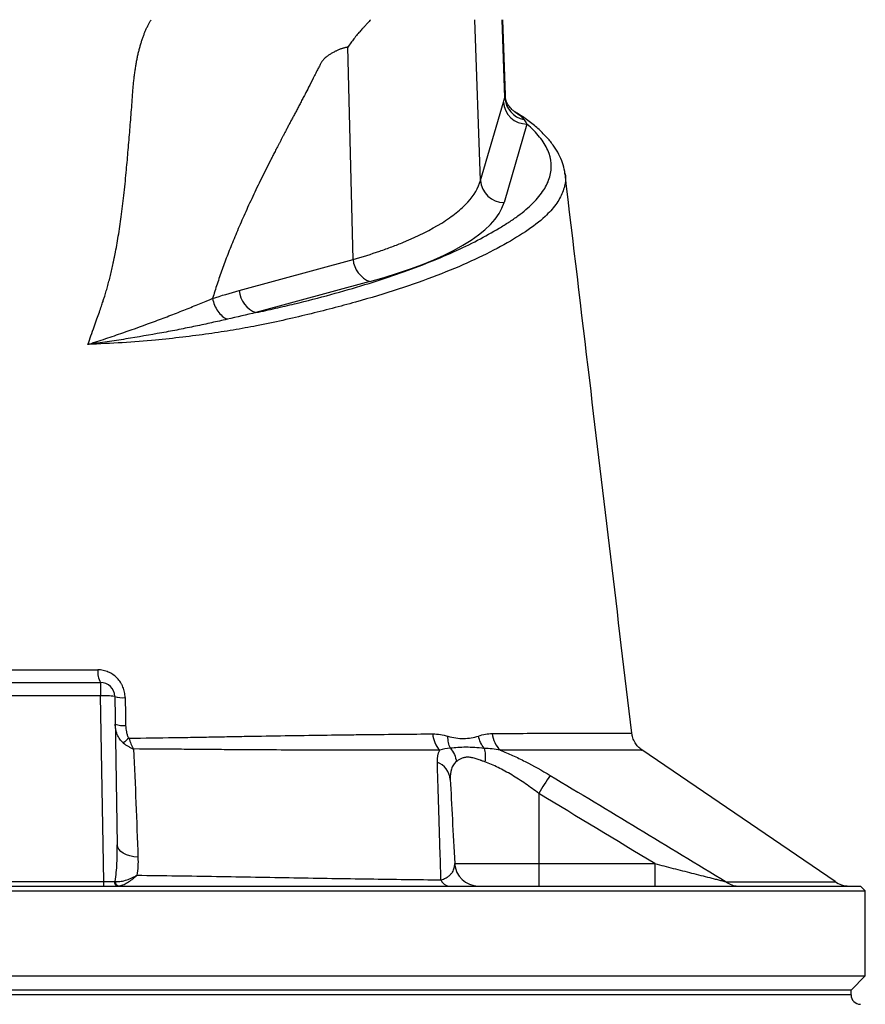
# Model space of a CAD drawing. Header units: millimetres. Extents: x 1849 to 3575, y 677 to 4294.
# Tile 6 of 7: x 2705 to 3062, y 3356 to 3772. Entities that reach past the tile are written whole.
import ezdxf

# ---------------------------------------------------------------- set-up
doc = ezdxf.new("R2010")
doc.units = ezdxf.units.MM
doc.header["$LTSCALE"] = 2

msp = doc.modelspace()

# ---------------------------------------------------------------- linework, layer by layer
at = {"color": 7, "linetype": 'Continuous', "lineweight": 25}
for p, q in [((2899.79, 3704.53), (2897.43, 3772.46)), ((2910.1, 3739.52), (2908.95, 3772.46)), ((2910.35, 3740.63), (2909.24, 3772.46)), ((2846, 3671.14), (2843.78, 3760.82)), ((2899.79, 3704.53), (2909.45, 3737.65)), ((2919.4, 3728.34), (2909.75, 3695.22)), ((2935.45, 3707.45), (2935.48, 3707.35)), ((2797.9, 3658), (2846, 3671.14)), ((2853.09, 3661.83), (2804.99, 3648.69)), ((2685.16, 3492.46), (2739.36, 3492.46)), ((2739.36, 3492.46), (2739.36, 3486.77)), ((2739.36, 3486.77), (2685.16, 3486.77)), ((2740.73, 3408.35), (2739.36, 3486.77)), ((2745.36, 3486.56), (2746.46, 3423.89)), ((2963.49, 3470.98), (2963.48, 3470.98)), ((3049.53, 3408.32), (2967.86, 3463.99)), ((2924.39, 3445.56), (2924.39, 3415.94)), ((2888.9, 3415.94), (2924.39, 3415.94)), ((2924.39, 3415.94), (2924.39, 3406.46)), ((2924.39, 3415.94), (2973.36, 3415.94)), ((2973.36, 3415.94), (2973.36, 3406.46)), ((2683.79, 3408.35), (2740.73, 3408.35)), ((2740.73, 3406.46), (2740.73, 3408.35)), ((2362.26, 3404.46), (3062.26, 3404.46)), ((2364.26, 3406.46), (3060.26, 3406.46)), ((3062.26, 3404.46), (3060.26, 3406.46)), ((3062.26, 3368.46), (3062.26, 3404.46)), ((2362.26, 3368.46), (3062.26, 3368.46)), ((3056.26, 3362.46), (3062.26, 3368.46)), ((2712.26, 3362.46), (2368.26, 3362.46)), ((3056.26, 3362.46), (2712.26, 3362.46)), ((3056.26, 3360.49), (3056.26, 3362.46))]:
    msp.add_line(p, q, dxfattribs=at)
at = {"color": 8, "linetype": 'Continuous', "lineweight": 25}
for p, q in [((2712.26, 3360.49), (2368.26, 3360.49)), ((3056.26, 3360.49), (2712.26, 3360.49))]:
    msp.add_line(p, q, dxfattribs=at)
at = {"color": 7, "linetype": 'Continuous', "lineweight": 25, "flags": 128}
msp.add_lwpolyline([(2755.18, 3418.61), (2753.43, 3418.8), (2751.78, 3419.16), (2750.28, 3419.67), (2748.98, 3420.33), (2747.92, 3421.11), (2747.13, 3421.98), (2746.63, 3422.92), (2746.46, 3423.89)], dxfattribs=at)
at = {"color": 7, "linetype": 'Continuous', "lineweight": 25}
for centre, radius, start, end in [((2919.49, 3738.41), 10.07, 184.3381, 269.5004), ((2920.14, 3740.1), 10.06, 183.3083, 258.6499), ((2909.84, 3705.29), 10.07, 184.3381, 269.5004), ((2857.01, 3672.17), 11.06, 185.3432, 249.2251), ((2808.92, 3659.03), 11.06, 185.3432, 249.2251), ((2746.05, 3496.61), 7.87, 171.457, 211.8655), ((2739.36, 3486.46), 6, 1, 90), ((2741.36, 3457.94), 28.9, 82.0416, 93.962), ((2748.72, 3496.02), 10.03, 250.463, 276.094), ((2748.91, 3484.92), 10.64, 251.7277, 275.8115), ((2890.76, 3471.38), 11.13, 183.3207, 222.7062), ((2915.38, 3471.64), 10.61, 183.9656, 227.277), ((2773.24, 3441.41), 35.18, 128.4857, 133.5301), ((2878.44, 3450.76), 8.62, 4.7371, 68.6701), ((3063.14, 3363.09), 161.41, 146.0682, 149.2737), ((2898.88, 3416.46), 10, 183, 270), ((2746.93, 3408.21), 1.77, 174.955, 260.7137), ((2747.46, 3408.37), 1.91, 179.3371, 260.4312), ((2887.09, 3410.76), 4.33, 202.7944, 263.0288), ((3008.53, 3414.32), 7.86, 230.6056, 269.5553), ((3055.34, 3416.46), 10, 234.37, 269.9987), ((3060.26, 3360.49), 4, 180, 269)]:
    msp.add_arc(centre, radius, start, end, dxfattribs=at)
for centre, major_axis, ratio, start_param, end_param in [((2710.15, 3699.4), (200.21, 0), 0.267961, 5.50752, 6.205244), ((2740.73, 3408.46), (6, -0.03), 0.017433, 4.713708, 5.545875)]:
    msp.add_ellipse(centre, major_axis=major_axis, ratio=ratio, start_param=start_param, end_param=end_param, dxfattribs=at)
for points, knots in [([(2735.35, 3638.97), (2735.8, 3640.23), (2736.63, 3642.6), (2737.81, 3645.93), (2738.83, 3648.82), (2739.69, 3651.28), (2740.38, 3653.29), (2740.92, 3654.87), (2741.32, 3656.16), (2741.66, 3657.31), (2741.99, 3658.47), (2742.31, 3659.64), (2742.63, 3660.82), (2742.95, 3662.02), (2743.26, 3663.23), (2743.56, 3664.45), (2743.86, 3665.69), (2744.15, 3666.94), (2744.43, 3668.2), (2744.71, 3669.48), (2744.99, 3670.77), (2745.26, 3672.07), (2745.94, 3675.46), (2746.96, 3681.17), (2748.19, 3689.45), (2749.3, 3698.44), (2750.06, 3706.09), (2750.61, 3712.15), (2750.98, 3716.4), (2751.35, 3720.64), (2751.7, 3724.89), (2752.04, 3729.12), (2752.37, 3733.36), (2752.7, 3737.59), (2752.95, 3741.11), (2753.16, 3743.89), (2753.35, 3745.93), (2753.57, 3747.91), (2753.81, 3749.83), (2754.08, 3751.71), (2754.38, 3753.53), (2754.7, 3755.3), (2755.05, 3757.02), (2755.43, 3758.68), (2755.84, 3760.29), (2756.27, 3761.85), (2756.73, 3763.36), (2757.22, 3764.82), (2757.73, 3766.22), (2758.28, 3767.57), (2758.84, 3768.87), (2759.44, 3770.12), (2760.06, 3771.31), (2760.5, 3772.08), (2760.72, 3772.46)], [0, 0, 0, 0, 0.028981, 0.05462, 0.076899, 0.095804, 0.111324, 0.123447, 0.132169, 0.140832, 0.149578, 0.158407, 0.16732, 0.176318, 0.1854, 0.194567, 0.20382, 0.213157, 0.222581, 0.232091, 0.241687, 0.25137, 0.26114, 0.31708, 0.377982, 0.443881, 0.514805, 0.545901, 0.57699, 0.608072, 0.639147, 0.670215, 0.701275, 0.732327, 0.763372, 0.778693, 0.793665, 0.808292, 0.822579, 0.836529, 0.850148, 0.863441, 0.876413, 0.88907, 0.901419, 0.913467, 0.92522, 0.936688, 0.947878, 0.958799, 0.969461, 0.979875, 0.990051, 1, 1, 1, 1]), ([(2853.41, 3772.46), (2852.99, 3771.99), (2852.21, 3771.11), (2851.11, 3769.9), (2850.2, 3768.88), (2849.46, 3768.07), (2848.91, 3767.47), (2848.37, 3766.85), (2847.78, 3766.15), (2847.08, 3765.3), (2846.39, 3764.43), (2845.72, 3763.55), (2845.06, 3762.65), (2844.41, 3761.75), (2843.99, 3761.13), (2843.78, 3760.82)], [0, 0, 0, 0, 0.130608, 0.242339, 0.335183, 0.409136, 0.464192, 0.500351, 0.573381, 0.645815, 0.717679, 0.789002, 0.85981, 0.930133, 1, 1, 1, 1]), ([(2843.78, 3760.82), (2843.62, 3760.8), (2843.3, 3760.75), (2842.81, 3760.66), (2842.32, 3760.55), (2841.83, 3760.42), (2841.34, 3760.27), (2840.84, 3760.1), (2840.33, 3759.91), (2839.83, 3759.71), (2839.32, 3759.48), (2838.8, 3759.23), (2838.04, 3758.84), (2837.08, 3758.31), (2835.97, 3757.64), (2835.03, 3756.98), (2834.24, 3756.35), (2833.6, 3755.75), (2833.17, 3755.2), (2832.86, 3754.71), (2832.59, 3754.27), (2832.28, 3753.74), (2831.94, 3753.13), (2831.57, 3752.43), (2831.15, 3751.66), (2830.71, 3750.79), (2830.22, 3749.85), (2829.71, 3748.82), (2828.71, 3746.83), (2827.39, 3744.18), (2825.91, 3741.32), (2824.77, 3739.15), (2823.84, 3737.39), (2822.93, 3735.68), (2822.06, 3734.02), (2821.22, 3732.42), (2820.4, 3730.87), (2819.61, 3729.37), (2818.86, 3727.92), (2818.13, 3726.53), (2817.43, 3725.19), (2816.75, 3723.91), (2816.11, 3722.68), (2815.49, 3721.5), (2814.91, 3720.37), (2814.35, 3719.3), (2813.82, 3718.28), (2813.32, 3717.31), (2812.85, 3716.4), (2812.4, 3715.54), (2811.99, 3714.73), (2811.6, 3713.97), (2810.02, 3710.87), (2807.33, 3705.49), (2803.67, 3697.87), (2800.29, 3690.53), (2797.21, 3683.47), (2794.41, 3676.7), (2792.3, 3671.22), (2790.75, 3666.97), (2789.66, 3663.87), (2788.62, 3660.79), (2787.63, 3657.75), (2787.01, 3655.71), (2786.7, 3654.7)], [0, 0, 0, 0, 0.004953, 0.009964, 0.015038, 0.020178, 0.025387, 0.030669, 0.036026, 0.041461, 0.046978, 0.052578, 0.058265, 0.072186, 0.084567, 0.095429, 0.104801, 0.112729, 0.119293, 0.122887, 0.127182, 0.132181, 0.137886, 0.144299, 0.151421, 0.159252, 0.167792, 0.177042, 0.187003, 0.22152, 0.248268, 0.26489, 0.281022, 0.296665, 0.311817, 0.32648, 0.340653, 0.354336, 0.367529, 0.380233, 0.392447, 0.404171, 0.415405, 0.42615, 0.436405, 0.44617, 0.455445, 0.464231, 0.472527, 0.480333, 0.487649, 0.494476, 0.500813, 0.571801, 0.63934, 0.703455, 0.764173, 0.821528, 0.87556, 0.901234, 0.926509, 0.951391, 0.975886, 1, 1, 1, 1]), ([(2914.36, 3733.54), (2914.04, 3733.74), (2913.32, 3734.22), (2911.91, 3735.67), (2910.78, 3737.71), (2910.29, 3739.45), (2910.29, 3740.22), (2910.29, 3740.33)], [0, 0, 0, 0, 0.1937778, 0.4437802, 0.7036824, 0.9586667, 1, 1, 1, 1]), ([(2935.43, 3707.37), (2935.41, 3707.71), (2935.29, 3709.29), (2934.47, 3712.04), (2932.98, 3715.61), (2930.82, 3719.13), (2928.03, 3722.62), (2924.6, 3726.07), (2920.46, 3729.44), (2917.03, 3731.92), (2914.8, 3733.23), (2914.36, 3733.49)], [0, 0, 0, 0, 0.0334732, 0.1537719, 0.2769909, 0.4051179, 0.5390179, 0.6781244, 0.8206941, 0.9646892, 1, 1, 1, 1]), ([(2804.99, 3648.69), (2806.39, 3648.99), (2807.78, 3649.3), (2810.53, 3649.91), (2811.9, 3650.22), (2815.97, 3651.15), (2818.64, 3651.78), (2826.55, 3653.7), (2831.66, 3655.01), (2846.54, 3659.07), (2855.83, 3661.92), (2868.8, 3666.42), (2872.96, 3667.96), (2880.95, 3671.11), (2884.74, 3672.71), (2895.54, 3677.59), (2901.96, 3680.93), (2909.07, 3685.21), (2910.45, 3686.08), (2912.44, 3687.38), (2913.1, 3687.81), (2914.37, 3688.69), (2914.99, 3689.13), (2916.8, 3690.45), (2917.93, 3691.35), (2920.05, 3693.15), (2921.04, 3694.06), (2922.87, 3695.89), (2923.71, 3696.81), (2925.22, 3698.66), (2925.89, 3699.59), (2927.65, 3702.37), (2928.51, 3704.22), (2930.08, 3709.81), (2929.82, 3713.55), (2927.37, 3719.2), (2926.22, 3721.06), (2923.29, 3724.73), (2921.5, 3726.55), (2919.4, 3728.34)], [0, 0, 0, 0, 0.015625, 0.015625, 0.03125, 0.03125, 0.0625, 0.0625, 0.125, 0.125, 0.25, 0.25, 0.3125, 0.3125, 0.375, 0.375, 0.5, 0.5, 0.53125, 0.53125, 0.546875, 0.546875, 0.5625, 0.5625, 0.59375, 0.59375, 0.625, 0.625, 0.65625, 0.65625, 0.6875, 0.6875, 0.75, 0.75, 0.875, 0.875, 0.9375, 0.9375, 1, 1, 1, 1]), ([(2963.69, 3471), (2957.76, 3520.71), (2948.36, 3599.53), (2938.96, 3678.35), (2935.48, 3707.45)], [0, 0, 0, 0, 0.630721, 1, 1, 1, 1]), ([(2846, 3671.14), (2849.94, 3672.28), (2853.69, 3673.45), (2859.02, 3675.29), (2860.75, 3675.91), (2864.09, 3677.17), (2865.71, 3677.81), (2873.52, 3681.03), (2878.9, 3683.74), (2885.7, 3687.97), (2887.76, 3689.42), (2890.51, 3691.63), (2891.38, 3692.37), (2892.98, 3693.86), (2893.72, 3694.61), (2897.14, 3698.37), (2898.94, 3701.42), (2899.79, 3704.53)], [0, 0, 0, 0, 0.125, 0.125, 0.1875, 0.1875, 0.25, 0.25, 0.5, 0.5, 0.625, 0.625, 0.6875, 0.6875, 0.75, 0.75, 1, 1, 1, 1]), ([(2734.12, 3635.25), (2734.12, 3635.26), (2734.14, 3635.26), (2734.16, 3635.27), (2734.17, 3635.27), (2734.19, 3635.29), (2734.21, 3635.29), (2734.27, 3635.31), (2734.31, 3635.33), (2734.43, 3635.37), (2734.51, 3635.39), (2734.74, 3635.47), (2734.9, 3635.52), (2735.37, 3635.67), (2735.68, 3635.78), (2736.62, 3636.08), (2737.24, 3636.29), (2739.11, 3636.9), (2740.34, 3637.31), (2744.02, 3638.54), (2746.45, 3639.37), (2753.58, 3641.85), (2758.17, 3643.5), (2764.81, 3645.97), (2766.97, 3646.78), (2771.2, 3648.42), (2773.25, 3649.23), (2777.27, 3650.83), (2779.23, 3651.62), (2782.09, 3652.79), (2783.03, 3653.18), (2784.42, 3653.75), (2785.11, 3654.04), (2785.91, 3654.37), (2786.3, 3654.53), (2786.47, 3654.6), (2786.59, 3654.65), (2786.64, 3654.67), (2786.7, 3654.7)], [0, 0, 0, 0, 0.000488, 0.000488, 0.000977, 0.000977, 0.001953, 0.001953, 0.003906, 0.003906, 0.007813, 0.007813, 0.015625, 0.015625, 0.03125, 0.03125, 0.0625, 0.0625, 0.125, 0.125, 0.25, 0.25, 0.5, 0.5, 0.625, 0.625, 0.75, 0.75, 0.875, 0.875, 0.9375, 0.9375, 0.96875, 0.984375, 0.992188, 0.996094, 0.996094, 1, 1, 1, 1]), ([(2786.7, 3654.7), (2786.88, 3653.74), (2787.17, 3652.78), (2787.92, 3650.96), (2788.39, 3650.09), (2789.48, 3648.53), (2790.09, 3647.84), (2791.41, 3646.68), (2792.11, 3646.22), (2792.83, 3645.89)], [0, 0, 0, 0, 0.25, 0.25, 0.5, 0.5, 0.75, 0.75, 1, 1, 1, 1]), ([(2792.83, 3645.89), (2790.69, 3645.4), (2788.52, 3644.91), (2784.08, 3643.93), (2781.82, 3643.45), (2777.21, 3642.48), (2774.87, 3642.01), (2770.1, 3641.07), (2767.67, 3640.61), (2760.28, 3639.25), (2755.22, 3638.39), (2747.44, 3637.16), (2744.81, 3636.76), (2740.83, 3636.18), (2739.5, 3635.99), (2737.49, 3635.71), (2736.82, 3635.62), (2735.81, 3635.48), (2735.47, 3635.44), (2734.97, 3635.37), (2734.8, 3635.35), (2734.55, 3635.31), (2734.46, 3635.3), (2734.34, 3635.28), (2734.3, 3635.28), (2734.23, 3635.27), (2734.21, 3635.26), (2734.18, 3635.26), (2734.17, 3635.26), (2734.15, 3635.25), (2734.14, 3635.26), (2734.13, 3635.25)], [0, 0, 0, 0, 0.125, 0.125, 0.25, 0.25, 0.375, 0.375, 0.5, 0.5, 0.75, 0.75, 0.875, 0.875, 0.9375, 0.9375, 0.96875, 0.96875, 0.984375, 0.984375, 0.992188, 0.992188, 0.996094, 0.996094, 0.998047, 0.998047, 0.999023, 0.999023, 0.999512, 0.999512, 1, 1, 1, 1]), ([(2686.26, 3497.78), (2694.84, 3497.78), (2703.51, 3497.77), (2716.61, 3497.77), (2720.97, 3497.77), (2729.64, 3497.78), (2733.97, 3497.78), (2738.27, 3497.78)], [0, 0, 0, 0, 0.5, 0.5, 0.75, 0.75, 1, 1, 1, 1]), ([(2749.78, 3486.04), (2749.77, 3486.81), (2749.69, 3487.57), (2749.38, 3489.08), (2749.15, 3489.81), (2748.72, 3490.87), (2748.56, 3491.21), (2748.2, 3491.89), (2748.01, 3492.22), (2747.38, 3493.18), (2746.91, 3493.78), (2745.85, 3494.86), (2745.26, 3495.36), (2744.01, 3496.22), (2743.36, 3496.58), (2742.31, 3497.03), (2741.95, 3497.16), (2741.23, 3497.39), (2740.87, 3497.48), (2739.77, 3497.71), (2739.02, 3497.78), (2738.27, 3497.78)], [0, 0, 0, 0, 0.125, 0.125, 0.25, 0.25, 0.3125, 0.3125, 0.375, 0.375, 0.5, 0.5, 0.625, 0.625, 0.75, 0.75, 0.8125, 0.8125, 0.875, 0.875, 1, 1, 1, 1]), ([(2749.01, 3466.91), (2748.43, 3467.39), (2747.93, 3467.93), (2747.29, 3468.83), (2747.09, 3469.15), (2746.73, 3469.8), (2746.58, 3470.13), (2746.16, 3471.15), (2745.95, 3471.85), (2745.66, 3473.31), (2745.58, 3474.06), (2745.57, 3474.82)], [0, 0, 0, 0, 0.25, 0.25, 0.375, 0.375, 0.5, 0.5, 0.75, 0.75, 1, 1, 1, 1]), ([(2749.98, 3474.34), (2750, 3473.39), (2750.09, 3472.47), (2750.39, 3471.09), (2750.51, 3470.64), (2750.85, 3469.75), (2751.06, 3469.33), (2751.35, 3468.94)], [0, 0, 0, 0, 0.5, 0.5, 0.75, 0.75, 1, 1, 1, 1]), ([(2751.35, 3468.94), (2757.87, 3469.01), (2764.22, 3469.1), (2771.97, 3469.21), (2773.51, 3469.23), (2776.57, 3469.28), (2778.09, 3469.31), (2782.61, 3469.39), (2785.55, 3469.44), (2789.89, 3469.52), (2791.32, 3469.55), (2793.44, 3469.59), (2794.15, 3469.61), (2795.55, 3469.64), (2796.25, 3469.65), (2799.73, 3469.71), (2802.5, 3469.76), (2810.72, 3469.9), (2816.1, 3469.99), (2826.67, 3470.14), (2831.86, 3470.21), (2839.49, 3470.31), (2842.01, 3470.34), (2847, 3470.41), (2849.47, 3470.43), (2861.65, 3470.57), (2870.9, 3470.66), (2879.65, 3470.73)], [0, 0, 0, 0, 0.125, 0.125, 0.15625, 0.15625, 0.1875, 0.1875, 0.25, 0.25, 0.28125, 0.28125, 0.296875, 0.296875, 0.3125, 0.3125, 0.375, 0.375, 0.5, 0.5, 0.625, 0.625, 0.6875, 0.6875, 0.75, 0.75, 1, 1, 1, 1]), ([(2879.65, 3470.73), (2880.73, 3470.74), (2881.81, 3470.65), (2883.95, 3470.31), (2885.01, 3470.06), (2886.07, 3469.77)], [0, 0, 0, 0, 0.5, 0.5, 1, 1, 1, 1]), ([(2887.11, 3464.64), (2886.74, 3465.37), (2886.46, 3466.19), (2886.11, 3467.92), (2886.04, 3468.84), (2886.07, 3469.77)], [0, 0, 0, 0, 0.5, 0.5, 1, 1, 1, 1]), ([(2886.07, 3469.77), (2888.33, 3469.14), (2890.54, 3468.78), (2893.8, 3468.8), (2894.86, 3468.9), (2896.95, 3469.26), (2897.97, 3469.51), (2898.97, 3469.84)], [0, 0, 0, 0, 0.5, 0.5, 0.75, 0.75, 1, 1, 1, 1]), ([(2898.97, 3469.84), (2899.94, 3470.15), (2900.91, 3470.42), (2902.84, 3470.79), (2903.81, 3470.9), (2904.79, 3470.9)], [0, 0, 0, 0, 0.5, 0.5, 1, 1, 1, 1]), ([(2901.33, 3464.63), (2900.75, 3465.36), (2900.25, 3466.19), (2899.45, 3467.95), (2899.16, 3468.89), (2898.97, 3469.84)], [0, 0, 0, 0, 0.5, 0.5, 1, 1, 1, 1]), ([(2967.89, 3464), (2967.34, 3464.42), (2966.23, 3465.27), (2964.95, 3467.03), (2964.02, 3468.96), (2963.81, 3470.37), (2963.72, 3471.02)], [0, 0, 0, 0, 0.245647, 0.494776, 0.767242, 1, 1, 1, 1]), ([(2749.01, 3466.91), (2749.63, 3466.4), (2750.31, 3465.93), (2751.39, 3465.29), (2751.77, 3465.09), (2752.34, 3464.8), (2752.54, 3464.71), (2752.93, 3464.53), (2753.14, 3464.44), (2753.33, 3464.36)], [0, 0, 0, 0, 0.5, 0.5, 0.75, 0.75, 0.875, 0.875, 1, 1, 1, 1]), ([(2751.35, 3468.94), (2751.61, 3468.12), (2751.9, 3467.32), (2752.4, 3466.17), (2752.57, 3465.8), (2752.85, 3465.24), (2752.94, 3465.06), (2753.14, 3464.71), (2753.23, 3464.53), (2753.33, 3464.36)], [0, 0, 0, 0, 0.5, 0.5, 0.75, 0.75, 0.875, 0.875, 1, 1, 1, 1]), ([(2901.33, 3464.63), (2899.95, 3464.72), (2898.62, 3464.83), (2896.07, 3465), (2894.84, 3465.07), (2892.46, 3465.07), (2891.32, 3465.02), (2889.13, 3464.85), (2888.09, 3464.74), (2887.11, 3464.64)], [0, 0, 0, 0, 0.25, 0.25, 0.5, 0.5, 0.75, 0.75, 1, 1, 1, 1]), ([(2882.58, 3463.83), (2873.75, 3463.82), (2864.42, 3463.83), (2852.12, 3463.84), (2849.63, 3463.84), (2844.59, 3463.85), (2842.05, 3463.85), (2834.35, 3463.86), (2829.11, 3463.88), (2818.43, 3463.91), (2813, 3463.93), (2804.7, 3463.97), (2801.9, 3463.99), (2797.68, 3464.01), (2796.27, 3464.02), (2793.41, 3464.05), (2791.98, 3464.06), (2787.62, 3464.1), (2784.66, 3464.13), (2778.62, 3464.18), (2775.54, 3464.2), (2766.21, 3464.28), (2759.85, 3464.32), (2753.33, 3464.36)], [0, 0, 0, 0, 0.25, 0.25, 0.3125, 0.3125, 0.375, 0.375, 0.5, 0.5, 0.625, 0.625, 0.6875, 0.6875, 0.71875, 0.71875, 0.75, 0.75, 0.8125, 0.8125, 0.875, 0.875, 1, 1, 1, 1]), ([(2887.11, 3464.64), (2887.79, 3463.85), (2888.35, 3462.96), (2889.21, 3461.06), (2889.5, 3460.05), (2889.63, 3459.03)], [0, 0, 0, 0, 0.5, 0.5, 1, 1, 1, 1]), ([(2901.66, 3458.91), (2901.43, 3458.99), (2901.01, 3459.14), (2900.47, 3459.33), (2900.06, 3459.48), (2899.51, 3459.68), (2898.81, 3459.92), (2897.62, 3460.32), (2896.19, 3460.71), (2894.56, 3460.91), (2893.07, 3460.78), (2891.99, 3460.42), (2891.19, 3460.04), (2890.67, 3459.74), (2890.14, 3459.4), (2889.82, 3459.17), (2889.63, 3459.03)], [0, 0, 0, 0, 0.0446583, 0.0803224, 0.1069855, 0.1246425, 0.1912274, 0.2487301, 0.3729097, 0.4983098, 0.6230625, 0.7485674, 0.8072724, 0.874189, 0.9255895, 1, 1, 1, 1]), ([(2901.33, 3464.63), (2901.59, 3463.83), (2901.76, 3462.92), (2901.87, 3460.98), (2901.82, 3459.95), (2901.66, 3458.91)], [0, 0, 0, 0, 0.5, 0.5, 1, 1, 1, 1]), ([(2908.18, 3463.84), (2909.89, 3463.16), (2911.63, 3462.42), (2914.26, 3461.22), (2915.14, 3460.81), (2916.91, 3459.95), (2917.8, 3459.51), (2922.24, 3457.25), (2925.75, 3455.28), (2929.22, 3453.19)], [0, 0, 0, 0, 0.25, 0.25, 0.375, 0.375, 0.5, 0.5, 1, 1, 1, 1]), ([(2883.1, 3409.08), (2882.96, 3413.72), (2882.83, 3418.25), (2882.58, 3427.07), (2882.45, 3431.36), (2882.2, 3439.66), (2882.07, 3443.68), (2881.82, 3451.45), (2881.7, 3455.19), (2881.58, 3458.79)], [0, 0, 0, 0, 0.25, 0.25, 0.5, 0.5, 0.75, 0.75, 1, 1, 1, 1]), ([(2889.63, 3459.03), (2889.13, 3458.65), (2888.7, 3458.19), (2887.98, 3457.12), (2887.7, 3456.53), (2887.08, 3454.59), (2886.95, 3453.11), (2887.03, 3451.47)], [0, 0, 0, 0, 0.25, 0.25, 0.5, 0.5, 1, 1, 1, 1]), ([(2924.39, 3445.56), (2922.55, 3446.97), (2920.68, 3448.34), (2917.83, 3450.3), (2916.87, 3450.94), (2914.95, 3452.18), (2913.98, 3452.79), (2911.08, 3454.52), (2909.16, 3455.58), (2906.3, 3457), (2905.34, 3457.44), (2903.47, 3458.23), (2902.56, 3458.59), (2901.66, 3458.91)], [0, 0, 0, 0, 0.25, 0.25, 0.375, 0.375, 0.5, 0.5, 0.75, 0.75, 0.875, 0.875, 1, 1, 1, 1]), ([(2929.22, 3453.19), (2941.62, 3445.71), (2954.02, 3438.24), (2978.8, 3423.28), (2991.18, 3415.78), (3003.55, 3408.25)], [0, 0, 0, 0, 0.5, 0.5, 1, 1, 1, 1]), ([(2887.03, 3451.47), (2887.31, 3446.16), (2887.61, 3440.52), (2888.23, 3428.66), (2888.56, 3422.43), (2888.9, 3415.94)], [0, 0, 0, 0, 0.5, 0.5, 1, 1, 1, 1]), ([(2745.55, 3408.39), (2745.96, 3410.95), (2746.19, 3413.53), (2746.47, 3418.7), (2746.5, 3421.29), (2746.46, 3423.89)], [0, 0, 0, 0, 0.5, 0.5, 1, 1, 1, 1]), ([(2883.1, 3409.08), (2883.49, 3409.19), (2883.83, 3409.3), (2884.46, 3409.54), (2884.74, 3409.66), (2885.52, 3410.05), (2885.95, 3410.33), (2886.7, 3410.9), (2887.01, 3411.18), (2887.54, 3411.77), (2887.77, 3412.06), (2888.34, 3412.95), (2888.58, 3413.55), (2888.88, 3414.74), (2888.93, 3415.34), (2888.9, 3415.94)], [0, 0, 0, 0, 0.0625, 0.0625, 0.125, 0.125, 0.25, 0.25, 0.375, 0.375, 0.5, 0.5, 0.75, 0.75, 1, 1, 1, 1]), ([(2973.36, 3415.94), (2975.97, 3415.27), (2978.58, 3414.6), (2983.78, 3413.27), (2986.37, 3412.61), (2990.24, 3411.62), (2991.53, 3411.29), (2994.09, 3410.64), (2995.35, 3410.32), (2997.22, 3409.84), (2997.84, 3409.68), (2999.07, 3409.37), (2999.68, 3409.22), (3000.86, 3408.92), (3001.44, 3408.77), (3002.54, 3408.5), (3003.07, 3408.36), (3003.55, 3408.25)], [0, 0, 0, 0, 0.25, 0.25, 0.5, 0.5, 0.625, 0.625, 0.75, 0.75, 0.8125, 0.8125, 0.875, 0.875, 0.9375, 0.9375, 1, 1, 1, 1]), ([(2745.55, 3408.39), (2746.18, 3408.3), (2746.87, 3408.31), (2747.95, 3408.44), (2748.33, 3408.5), (2749.09, 3408.66), (2749.48, 3408.76), (2750.67, 3409.11), (2751.47, 3409.41), (2752.69, 3409.95), (2753.1, 3410.14), (2753.72, 3410.45), (2753.93, 3410.56), (2754.35, 3410.79), (2754.56, 3410.9), (2754.76, 3411.02)], [0, 0, 0, 0, 0.25, 0.25, 0.375, 0.375, 0.5, 0.5, 0.75, 0.75, 0.875, 0.875, 0.9375, 0.9375, 1, 1, 1, 1]), ([(2747.14, 3406.48), (2747.68, 3406.55), (2748.25, 3406.71), (2749.16, 3407.07), (2749.47, 3407.22), (2750.1, 3407.54), (2750.42, 3407.72), (2751.4, 3408.31), (2752.06, 3408.77), (2753.07, 3409.54), (2753.41, 3409.82), (2753.92, 3410.25), (2754.09, 3410.4), (2754.43, 3410.71), (2754.6, 3410.86), (2754.76, 3411.02)], [0, 0, 0, 0, 0.25, 0.25, 0.375, 0.375, 0.5, 0.5, 0.75, 0.75, 0.875, 0.875, 0.9375, 0.9375, 1, 1, 1, 1]), ([(2754.76, 3411.02), (2766.07, 3410.9), (2777.24, 3410.73), (2793.81, 3410.46), (2799.31, 3410.36), (2810.23, 3410.17), (2815.66, 3410.07), (2831.84, 3409.77), (2842.42, 3409.61), (2863.15, 3409.32), (2873.26, 3409.19), (2883.1, 3409.08)], [0, 0, 0, 0, 0.25, 0.25, 0.375, 0.375, 0.5, 0.5, 0.75, 0.75, 1, 1, 1, 1])]:
    msp.add_open_spline(points, degree=3, knots=knots, dxfattribs=at)
at = {"color": 8, "linetype": 'Continuous', "lineweight": 25}
for points, knots in [([(2910.1, 3739.52), (2910.29, 3739.94), (2910.5, 3740.38), (2910.33, 3740.62), (2910.33, 3740.63)], [0, 0, 0, 0, 0.9499495, 1, 1, 1, 1]), ([(2914.36, 3733.49), (2915.28, 3732.89), (2916.81, 3731.91), (2917.78, 3730.71), (2918.16, 3730.24)], [0, 0, 0, 0, 0.603969, 1, 1, 1, 1]), ([(2935.48, 3707.35), (2935.49, 3707.32), (2935.99, 3705.59), (2935.4, 3702.09), (2933.54, 3696.9), (2930.38, 3692.63), (2925.77, 3687.93), (2919.12, 3682.86), (2908.44, 3676.53), (2896.03, 3670.34), (2881.64, 3664.32), (2865.36, 3658.55), (2847.18, 3653.04), (2830.53, 3648.74), (2816.4, 3645.42), (2805.93, 3643.21), (2795.49, 3641.32), (2785.08, 3639.71), (2774.12, 3638.28), (2761.96, 3637), (2748.61, 3635.92), (2738.93, 3635.47), (2734.06, 3635.25)], [0, 0, 0, 0, 0.0009906, 0.055312, 0.1108256, 0.1667404, 0.1931495, 0.2646308, 0.3367136, 0.4101758, 0.4840323, 0.55898, 0.6343659, 0.711107, 0.7497252, 0.7883332, 0.8210319, 0.8538817, 0.8872658, 0.9208645, 0.9602171, 1, 1, 1, 1]), ([(2904.79, 3470.9), (2909.82, 3470.93), (2919.91, 3470.98), (2933.02, 3471), (2942.8, 3470.99), (2949.45, 3470.99), (2954.43, 3470.98), (2958.96, 3470.98), (2962.22, 3470.98), (2963.76, 3470.98), (2963.54, 3470.98), (2963.49, 3470.98)], [0, 0, 0, 0, 0.1503, 0.301329, 0.454871, 0.532271, 0.609672, 0.726044, 0.843205, 0.962903, 1, 1, 1, 1]), ([(2967.79, 3463.9), (2967.85, 3463.9), (2968.08, 3463.9), (2966.61, 3463.9), (2963.33, 3463.9), (2958.69, 3463.89), (2953.67, 3463.89), (2947.17, 3463.88), (2937.37, 3463.87), (2923.98, 3463.86), (2913.46, 3463.85), (2908.18, 3463.84)], [0, 0, 0, 0, 0.037004, 0.153999, 0.273564, 0.393998, 0.468391, 0.542784, 0.692895, 0.846038, 1, 1, 1, 1]), ([(3003.55, 3408.25), (3008.03, 3408.23), (3017.03, 3408.21), (3028, 3408.2), (3037.02, 3408.2), (3043.74, 3408.2), (3047.92, 3408.2), (3049.83, 3408.2), (3049.52, 3408.2), (3049.44, 3408.2)], [0, 0, 0, 0, 0.155391, 0.3118531, 0.4716797, 0.6326628, 0.7898991, 0.9482359, 1, 1, 1, 1])]:
    msp.add_open_spline(points, degree=3, knots=knots, dxfattribs=at)
at = {"color": 7, "linetype": 'Continuous', "lineweight": 25}
for points in [[(2909.45, 3737.65), (2909.66, 3738.38), (2909.88, 3739.01), (2910.1, 3739.52)], [(2918.16, 3730.24), (2918.6, 3729.65), (2919.01, 3729.01), (2919.4, 3728.34)], [(2786.7, 3654.7), (2790.41, 3655.92), (2794.16, 3656.98), (2797.9, 3658)], [(2804.99, 3648.69), (2801.03, 3647.76), (2796.97, 3646.84), (2792.83, 3645.89)], [(2734.06, 3635.25), (2734.49, 3636.49), (2734.92, 3637.73), (2735.35, 3638.97)], [(2749.78, 3486.04), (2749.85, 3482.14), (2749.92, 3478.24), (2749.98, 3474.34)], [(2753.33, 3464.36), (2754.03, 3449.21), (2754.64, 3433.94), (2755.18, 3418.61)], [(2881.58, 3458.79), (2881.51, 3460.72), (2881.82, 3462.42), (2882.58, 3463.83)], [(2887.11, 3464.64), (2885.52, 3464.57), (2884.02, 3464.34), (2882.58, 3463.83)], [(2908.18, 3463.84), (2905.85, 3464.34), (2903.56, 3464.56), (2901.33, 3464.63)], [(2973.36, 3415.94), (2957.05, 3425.83), (2940.72, 3435.69), (2924.39, 3445.56)], [(2755.18, 3418.61), (2755.27, 3416.06), (2755.15, 3413.52), (2754.76, 3411.02)], [(2745.17, 3408.36), (2745.31, 3408.37), (2745.43, 3408.37), (2745.55, 3408.39)]]:
    msp.add_open_spline(points, degree=3, dxfattribs=at)

doc.saveas('drawing.dxf')
